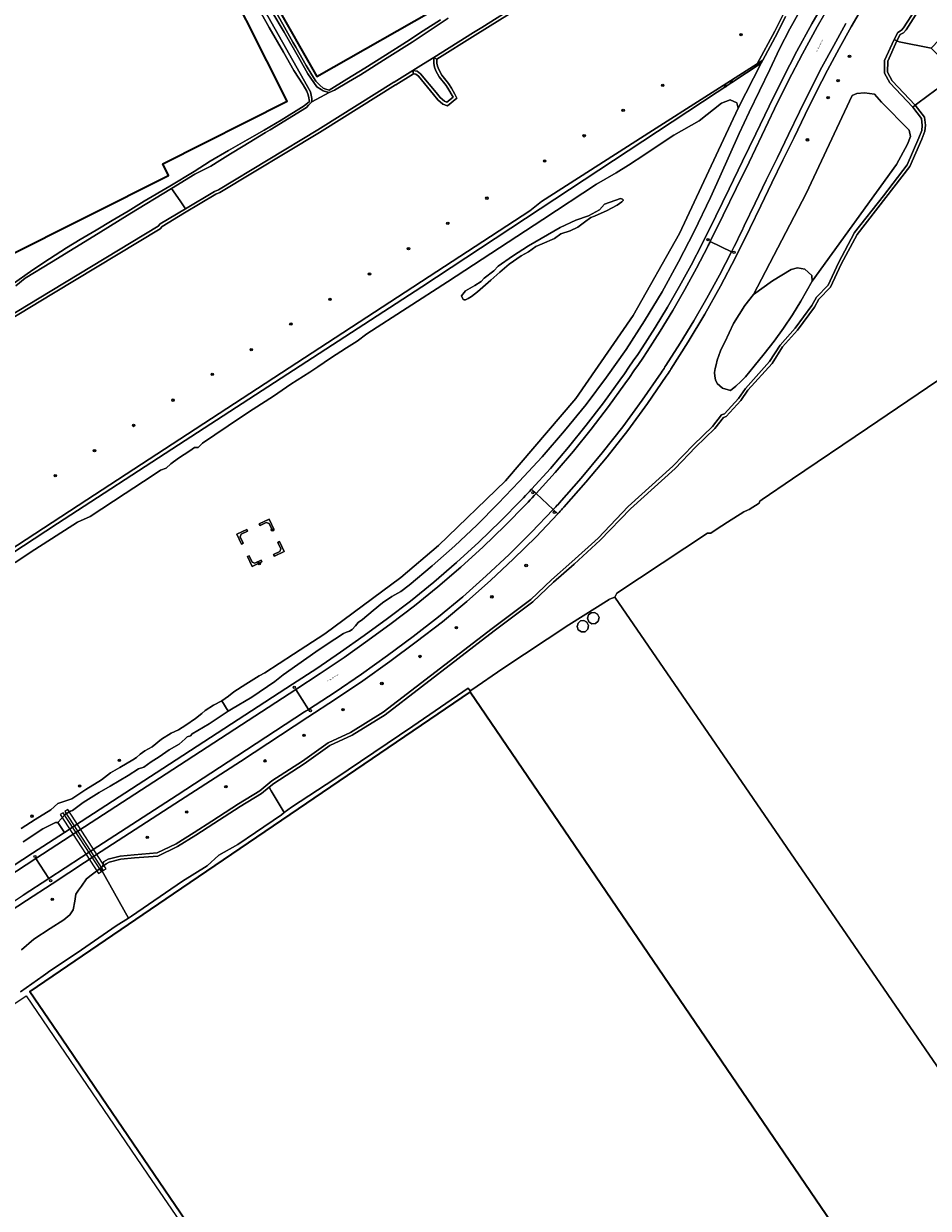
# Model space of a CAD drawing. Header units: metres. Extents: x 73718 to 76933, y 443658 to 446696.
# Tile 101 of 161: x 75706 to 75997, y 444568 to 444949. Entities that reach past the tile are written whole.
import ezdxf
from ezdxf.enums import TextEntityAlignment as Align

# ---------------------------------------------------------------- set-up
doc = ezdxf.new("R2010")
doc.units = ezdxf.units.M
for name, color, linetype, lineweight in [('B-WE-GK-BESCHOEIING-G', 130, 'GK-BESCHOEIING-SO', 18), ('B-WE-GR-BOOM-S', 90, 'Continuous', 25), ('B-WE-GR-GRAS-GV', 60, 'Continuous', 13), ('B-WE-GR-STRUIK-GV', 90, 'Continuous', 13), ('B-WE-IE-MEUBILAIR-S', 7, 'Continuous', 25), ('B-WE-KL-ET_HS_LANDELIJK HOOGSPANNINGSNET-GV', 10, 'Continuous', 18), ('B-WE-KW-KUNSTWERK_DUIKER-GV', 170, 'Continuous', 18), ('B-WE-OG-BEBOUWING-GV', 7, 'Continuous', 35), ('B-WE-OG-BEBOUWING_OPSLAGTANK-GV', 7, 'Continuous', 18), ('B-WE-OG-TERREIN_BEGROEID-GV', 7, 'Continuous', 18), ('B-WE-OG-TERREIN_ERF-GV', 7, 'Continuous', 18), ('B-WE-OG-TERREIN_OEVER-GV', 7, 'Continuous', 18), ('B-WE-OG-TOPOGRAFIE-T18', 10, 'Continuous', 18), ('B-WE-OG-WATER_GREPPEL-GV', 160, 'Continuous', 18), ('B-WE-OG-WATER_SLOOT-GV', 120, 'Continuous', 18), ('B-WE-OG-WEG-GV', 7, 'Continuous', 18), ('B-WE-VH-GESLOTENVERHARDING_ASFALT-GV', 10, 'Continuous', 18), ('B-WE-VH-HALFVERHARDING_GRASBETONSTEEN-GV', 130, 'Continuous', 18)]:
    doc.layers.add(name, color=color, linetype=linetype, lineweight=lineweight)
doc.styles.add('NLCS-ISO', font='NLCS-ISO.ttf')
doc.styles.add('NLCS-ISO-M200-T18', font='NLCS-ISO.ttf', dxfattribs={"height": 0.36})
doc.linetypes.add('GK-BESCHOEIING-SO', pattern='A,18,-3,[1,NLCS.SHX,S=0.6,R=0,X=0,Y=0],-3', length=24)

# ---------------------------------------------------------------- blocks, each defined once
blk = doc.blocks.new('SIE-MEUBILAIR_PAAL_HECTOMETER-SO')
blk.add_circle((0, 0), 1.8)
at = {"style": 'NLCS-ISO'}
blk.add_text('hm', height=1.8, dxfattribs=at).set_placement((0, 0), align=Align.MIDDLE_CENTER)
blk = doc.blocks.new('SGR-BOOM_GBKN-SO')
at = {"linetype": 'ByBlock', "lineweight": 18}
h = blk.add_hatch(color=0, dxfattribs=at)
h.dxf.hatch_style = 1
edge = h.paths.add_edge_path()
edge.add_arc((0, 0), 0.25, 0, 360)
at = {"color": 0, "linetype": 'ByBlock', "lineweight": 18}
for radius in [2, 0.25]:
    blk.add_circle((0, 0), radius, dxfattribs=at)
at = {"color": 0, "linetype": 'ByBlock', "lineweight": 18, "style": 'NLCS-ISO'}
blk.add_attdef('SOORT', (2.5, 0), '', height=1.5, dxfattribs=at)

msp = doc.modelspace()

# ---------------------------------------------------------------- linework, layer by layer
at = {"layer": 'B-WE-GK-BESCHOEIING-G', "flags": 128}
for points in [[(75929.063, 444994.572), (75921.88, 444990.044), (75889.26, 444969.702), (75865.408, 444954.828), (75853.475, 444947.386), (75850.866, 444945.759), (75838.055, 444937.771), (75834.764, 444935.718), (75831.371, 444933.602), (75831.297, 444933.556), (75825.286, 444929.808), (75825.238, 444929.777), (75801.667, 444915.079), (75800.779, 444914.542), (75768.878, 444895.259), (75767.612, 444894.75), (75758.251, 444889.141)], [(75758.251, 444889.141), (75750.157, 444884.291), (75749.466, 444883.525), (75715.366, 444862.913), (75657.551, 444827.951), (75655.531, 444826.732), (75622.161, 444806.568), (75616.579, 444803.195), (75616.481, 444803.136), (75606.563, 444797.143), (75595.975, 444790.745), (75587.412, 444785.57), (75582.331, 444782.5), (75578.86, 444780.379), (75537.307, 444754.991), (75528.383, 444749.538), (75519.853, 444744.326), (75510.055, 444738.34), (75501.4, 444733.052), (75493.932, 444728.489), (75489.017, 444725.475), (75478.919, 444719.282), (75468.253, 444712.74), (75456.62, 444705.605), (75449.874, 444701.468), (75406.028, 444675.149), (75396.519, 444669.441), (75389.803, 444665.41), (75368.094, 444652.379), (75367.857, 444652.238), (75363.274, 444649.512), (75344.984, 444638.632), (75328.231, 444628.666), (75291.614, 444606.885), (75283.498, 444602.087), (75278.922, 444599.382), (75274.772, 444596.929), (75273.089, 444595.934)]]:
    msp.add_lwpolyline(points, dxfattribs=at)
at = {"layer": 'B-WE-GR-GRAS-GV', "flags": 128}
msp.add_lwpolyline([(76000, 444833.98), (75977.4, 444818.721), (75953.352, 444802.453), (75943.58, 444795.774), (75942.842, 444795.191), (75942.577, 444794.578), (75939.376, 444792.577), (75938.913, 444792.288), (75937.639, 444791.756), (75932.401, 444788.482), (75928.753, 444786.102), (75927.076, 444784.963), (75926.026, 444784.985), (75896.828, 444765.693), (75896.193, 444764.37), (76028.448, 444572.035)], dxfattribs=at)
at = {"layer": 'B-WE-GR-STRUIK-GV', "flags": 128}
msp.add_lwpolyline([(75953.273, 444855.122), (75956, 444859.504), (75959.64, 444865.889), (75959.546, 444867.759), (75957.303, 444869.741), (75954.972, 444870.23), (75952.897, 444869.664), (75946.857, 444866.048), (75940.816, 444861.65), (75938.006, 444858.041), (75934.346, 444852.268), (75931.617, 444846.338), (75930.858, 444844.951), (75930.193, 444843.516), (75929.624, 444842.041), (75929.154, 444840.531), (75928.785, 444838.993), (75928.442, 444837.82), (75928.298, 444836.606), (75928.358, 444835.385), (75928.618, 444834.191), (75929.073, 444833.056), (75930.849, 444831.543), (75933.423, 444830.778), (75935.085, 444832.178), (75936.677, 444833.659), (75938.194, 444835.216), (75939.632, 444836.846), (75940.988, 444838.545), (75944.259, 444842.537), (75947.4, 444846.634), (75950.405, 444850.83)], close=True, dxfattribs=at)
at = {"layer": 'B-WE-KL-ET_HS_LANDELIJK HOOGSPANNINGSNET-GV', "flags": 128}
for points in [[(75786.617, 444786.285), (75785.135, 444789.456), (75781.964, 444787.975), (75782.217, 444787.432), (75784.238, 444788.375), (75785.129, 444788.051), (75786.073, 444786.031)], [(75774.777, 444784.62), (75776.267, 444781.453), (75776.81, 444781.708), (75775.86, 444783.726), (75776.182, 444784.614), (75778.202, 444785.557), (75777.948, 444786.101)], [(75786.817, 444777.59), (75789.992, 444779.062), (75788.51, 444782.233), (75787.967, 444781.979), (75788.911, 444779.959), (75788.587, 444779.072), (75786.564, 444778.134)], [(75778.157, 444777.432), (75779.647, 444774.265), (75782.822, 444775.737), (75782.57, 444776.282), (75780.547, 444775.344), (75779.649, 444775.67), (75778.7, 444777.688)]]:
    msp.add_lwpolyline(points, close=True, dxfattribs=at)
at = {"layer": 'B-WE-KW-KUNSTWERK_DUIKER-GV', "flags": 128}
for points in [[(75718.01, 444694.531), (75730.321, 444675.643), (75731.243, 444676.244), (75718.932, 444695.132)], [(75732.756, 444677.154), (75720.455, 444696.166), (75719.531, 444695.568), (75731.832, 444676.556)]]:
    msp.add_lwpolyline(points, close=True, dxfattribs=at)
at = {"layer": 'B-WE-OG-BEBOUWING-GV', "flags": 128}
for points in [[(75709.699, 445128.938), (75693.702, 445119.796), (75761.468, 445000), (75768.748, 444987.251), (75772.826, 444980.108), (75800.473, 444931.688), (75841.92, 444955.168), (75805.316, 445016.992), (75784.891, 445050.224), (75754.254, 445100.448), (75721.491, 445154.241), (75701.686, 445142.959), (75704.678, 445137.724)], [(75876.439, 444484.594), (75939.005, 444527.208), (75974.23, 444551.201), (75849.781, 444733.914), (75849.708, 444734.022), (75789.119, 444692.754), (75754.315, 444669.049), (75708.28, 444637.689), (75720.213, 444620.133), (75731.306, 444603.847), (75832.773, 444454.856)]]:
    msp.add_lwpolyline(points, close=True, dxfattribs=at)
msp.add_lwpolyline([(75654.846, 444965.888), (75672.298, 444930.906), (75671.486, 444930.499), (75700.138, 444873.376), (75752.843, 444899.811), (75750.933, 444903.618), (75790.926, 444923.677), (75764.732, 444975.901)], dxfattribs=at)
at = {"layer": 'B-WE-OG-BEBOUWING_OPSLAGTANK-GV', "flags": 128}
for points in [[(75890.032, 444755.935), (75890.923, 444756.717), (75891.155, 444757.88), (75890.63, 444758.944), (75889.686, 444759.448), (75888.62, 444759.343), (75887.793, 444758.664), (75887.482, 444757.64), (75887.863, 444756.517), (75888.848, 444755.858)], [(75887.801, 444755.256), (75887.27, 444756.332), (75886.315, 444756.843), (75885.236, 444756.737), (75884.398, 444756.049), (75884.084, 444755.012), (75884.469, 444753.876), (75885.467, 444753.209), (75886.665, 444753.288), (75887.567, 444754.079)]]:
    msp.add_lwpolyline(points, close=True, dxfattribs=at)
at = {"layer": 'B-WE-OG-TERREIN_BEGROEID-GV', "flags": 128}
for points in [[(75922.344, 444989.155), (75851.395, 444944.91), (75839.056, 444937.217), (75839.058, 444935.895), (75839.276, 444934.948), (75839.66, 444933.911), (75840.661, 444932.069), (75842.81, 444929.361), (75843.711, 444927.872), (75844.842, 444926.001), (75845.478, 444924.661), (75842.448, 444922.268), (75840.994, 444922.795), (75839.358, 444924.184), (75838.007, 444925.91), (75833.137, 444931.74), (75832.264, 444932.383), (75831.555, 444932.538), (75825.822, 444928.964), (75825.774, 444928.933), (75802.19, 444914.227), (75801.296, 444913.686), (75769.326, 444894.361), (75768.058, 444893.852), (75757.95, 444887.795), (75750.799, 444883.51), (75750.11, 444882.746), (75715.883, 444862.057), (75658.068, 444827.095)], [(75679.16, 444764.682), (75726.598, 444795.64), (75774.035, 444826.59), (75821.472, 444857.54), (75868.91, 444888.49), (75872.691, 444891.474), (75908.375, 444914.27), (75942.004, 444935.753), (75947.623, 444946.164), (75950.252, 444951.389)], [(75705.456, 444690.059), (75709.914, 444693.021), (75714.962, 444696.128), (75717.197, 444698.113), (75721.759, 444699.579), (75726.262, 444702.613), (75731.234, 444705.766), (75734.146, 444707.949), (75737.166, 444709.725), (75741.308, 444712.162), (75742.567, 444712.891), (75743.709, 444714.006), (75745.228, 444715.04), (75747.534, 444716.369), (75750.606, 444718.78), (75753.658, 444720.72), (75756.049, 444721.828), (75758.342, 444723.264), (75761.475, 444725.435), (75763.561, 444727.016), (75764.569, 444727.974), (75767.267, 444729.657), (75769.943, 444731.082), (75772.056, 444732.642), (75773.852, 444733.946), (75777.693, 444736.428), (75781.918, 444739.114), (75783.755, 444740.073), (75792.919, 444746.114), (75803.006, 444752.667), (75827.417, 444770.729), (75839.555, 444781.027), (75861.098, 444801.732), (75883.681, 444828.204), (75902.078, 444854.835), (75916.976, 444881.249), (75935.841, 444921.495), (75935.454, 444923.185), (75933.308, 444924.092), (75930.56, 444923.021), (75923.28, 444917.399), (75915.184, 444912.788), (75910.799, 444909.882), (75905.889, 444906.63), (75900.598, 444903.126), (75896.69, 444900.749), (75890.37, 444897.101), (75873.115, 444885.732), (75842.49, 444865.7), (75816.531, 444848.948), (75813.459, 444846.614), (75809.978, 444844.47), (75804.912, 444841.136), (75800.76, 444838.419), (75798.239, 444836.665), (75792.122, 444832.811), (75786.515, 444828.918), (75780.064, 444824.813), (75775.984, 444822.059), (75763.77, 444813.823), (75762.345, 444812.499), (75761.196, 444812.499), (75759.621, 444811.425), (75755.972, 444809.027), (75753.567, 444807.222), (75752.078, 444805.852), (75750.194, 444805.174), (75747.507, 444803.317), (75738.932, 444797.657), (75727.642, 444790.323), (75723.515, 444788.459), (75709.878, 444779.663), (75703.516, 444775.536)]]:
    msp.add_lwpolyline(points, dxfattribs=at)
for points in [[(75847.434, 444860.191), (75846.953, 444861.205), (75848.289, 444862.754), (75851.201, 444864.543), (75853.25, 444865.802), (75854.192, 444866.865), (75857.318, 444869.215), (75858.787, 444870.736), (75863.355, 444873.913), (75868.437, 444877.227), (75878.647, 444883.141), (75883.671, 444885.479), (75887.772, 444886.857), (75891.352, 444888.822), (75892.932, 444890.603), (75898.033, 444892.464), (75898.689, 444892.279), (75898.891, 444891.993), (75898.891, 444891.774), (75898.487, 444891.337), (75897.006, 444890.277), (75893.539, 444888.461), (75890.847, 444887.317), (75889.698, 444886.829), (75888.529, 444886.333), (75886.471, 444884.811), (75884.355, 444883.214), (75881.909, 444882.102), (75878.922, 444881.056), (75876.864, 444879.64), (75872.85, 444877.907), (75870.891, 444877.062), (75868.441, 444875.285), (75866.157, 444874.024), (75862.266, 444871.307), (75859.257, 444868.759), (75856.339, 444866.183), (75854.683, 444864.722), (75852.143, 444862.479), (75850.21, 444860.952), (75849.134, 444860.337), (75848.193, 444859.909), (75847.866, 444859.909), (75847.501, 444860.056)], [(75786.617, 444786.285), (75786.073, 444786.031), (75785.129, 444788.051), (75784.238, 444788.375), (75782.217, 444787.432), (75781.964, 444787.975), (75785.135, 444789.456)], [(75774.777, 444784.62), (75777.948, 444786.101), (75778.202, 444785.557), (75776.182, 444784.614), (75775.86, 444783.726), (75776.81, 444781.708), (75776.267, 444781.453)], [(75786.817, 444777.59), (75786.564, 444778.134), (75788.587, 444779.072), (75788.911, 444779.959), (75787.967, 444781.979), (75788.51, 444782.233), (75789.992, 444779.062)], [(75778.157, 444777.432), (75778.7, 444777.688), (75779.649, 444775.67), (75780.547, 444775.344), (75782.57, 444776.282), (75782.822, 444775.737), (75779.647, 444774.265)]]:
    msp.add_lwpolyline(points, close=True, dxfattribs=at)
at = {"layer": 'B-WE-OG-TERREIN_ERF-GV', "flags": 128}
for points in [[(75841.92, 444955.168), (75800.473, 444931.688), (75772.826, 444980.108)], [(75764.732, 444975.901), (75790.926, 444923.677), (75750.933, 444903.618), (75752.843, 444899.811), (75700.138, 444873.376), (75671.486, 444930.499), (75672.298, 444930.906), (75654.846, 444965.888)], [(75702.271, 444864.649), (75709.198, 444869.502), (75714.57, 444873.048), (75719.997, 444876.629), (75724.451, 444879.23), (75729.573, 444882.274), (75734.746, 444885.349), (75739.836, 444888.435), (75744.978, 444891.553), (75753.248, 444896.43), (75761.036, 444901.115), (75766.206, 444904.411), (75772.106, 444907.852), (75778.065, 444911.327), (75783.499, 444914.429), (75788.987, 444917.563), (75796.452, 444922.216), (75798.145, 444923.653), (75798.043, 444924.122), (75797.952, 444924.759), (75797.648, 444925.731), (75797.223, 444926.916), (75796.099, 444929.011), (75793.068, 444933.531), (75789.747, 444939.484), (75785.13, 444947.421), (75782.571, 444952.014)], [(75786.286, 444954.166), (75789.51, 444948.444), (75792.766, 444942.665), (75793.693, 444941.049), (75793.701, 444941.034), (75797.077, 444935.183), (75798.838, 444932.126), (75800.163, 444930.139), (75801.405, 444928.843), (75802.539, 444927.925), (75803.375, 444927.538), (75804.455, 444927.294), (75810.151, 444930.764), (75815.905, 444934.269), (75822.544, 444938.513), (75829.25, 444942.8), (75834.684, 444946.305), (75840.172, 444949.845)], [(76028.448, 444572.035), (75896.193, 444764.37), (75894.557, 444763.711), (75894.397, 444763.647), (75881.432, 444755.509), (75860.191, 444741.463), (75850.266, 444734.646), (75849.767, 444734.26), (75849.082, 444735.145), (75831.284, 444722.946), (75806.232, 444706.072), (75792.371, 444696.941), (75790.025, 444695.176), (75789.15, 444694.518), (75780.739, 444688.847), (75775.065, 444684.915), (75768.946, 444681.49), (75765.277, 444678.113), (75757.272, 444673.157), (75740.871, 444661.931), (75739.907, 444661.323), (75735.956, 444658.831), (75724.802, 444651.112), (75714.133, 444643.919), (75714.054, 444643.861), (75712.495, 444642.712), (75705.241, 444637.657)], [(75832.773, 444454.856), (75731.306, 444603.847), (75720.213, 444620.133), (75708.28, 444637.689), (75754.315, 444669.049), (75789.119, 444692.754), (75849.708, 444734.022), (75849.781, 444733.914), (75974.23, 444551.201)]]:
    msp.add_lwpolyline(points, dxfattribs=at)
for points in [[(75890.032, 444755.935), (75888.848, 444755.858), (75887.863, 444756.517), (75887.482, 444757.64), (75887.793, 444758.664), (75888.62, 444759.343), (75889.686, 444759.448), (75890.63, 444758.944), (75891.155, 444757.88), (75890.923, 444756.717)], [(75887.567, 444754.079), (75886.665, 444753.288), (75885.467, 444753.209), (75884.469, 444753.876), (75884.084, 444755.012), (75884.398, 444756.049), (75885.236, 444756.737), (75886.315, 444756.843), (75887.27, 444756.332), (75887.801, 444755.256)], [(75774.783, 444415.634), (75784.524, 444401.597), (75777.517, 444396.735), (75773.286, 444393.802), (75776.454, 444389.232), (75762.641, 444379.657), (75759.02, 444384.881), (75747.015, 444376.559), (75737.395, 444390.437), (75735.381, 444389.041), (75696.434, 444362.043), (75602.485, 444500), (75571.757, 444545.122), (75707.047, 444636.361), (75746.039, 444579.098), (75800.228, 444500), (75815.368, 444477.537), (75831.877, 444453.362), (75781.684, 444420.423)]]:
    msp.add_lwpolyline(points, close=True, dxfattribs=at)
at = {"layer": 'B-WE-OG-TERREIN_OEVER-GV', "flags": 128}
for points in [[(75838.055, 444937.771), (75839.056, 444937.217), (75851.395, 444944.91), (75922.344, 444989.155), (75928.009, 444992.56), (75929.063, 444994.572), (75921.88, 444990.044), (75889.26, 444969.702), (75865.408, 444954.828), (75853.475, 444947.386), (75850.866, 444945.759)], [(75991.952, 444921.809), (75992.715, 444922.458), (75985.386, 444930.232), (75983.849, 444933.009), (75983.921, 444936.525), (75986.881, 444943.108), (75985.969, 444943.518), (75982.925, 444936.749), (75982.844, 444932.76), (75984.572, 444929.638)], [(75831.371, 444933.602), (75831.555, 444932.538), (75832.264, 444932.383), (75833.137, 444931.74), (75838.007, 444925.91), (75839.358, 444924.184), (75840.994, 444922.795), (75842.448, 444922.268), (75845.478, 444924.661), (75844.842, 444926.001), (75843.711, 444927.872), (75842.81, 444929.361), (75840.661, 444932.069), (75839.66, 444933.911), (75839.276, 444934.948), (75839.058, 444935.895), (75839.056, 444937.217), (75838.055, 444937.771), (75838.058, 444935.781), (75838.316, 444934.661), (75838.747, 444933.497), (75839.824, 444931.515), (75841.987, 444928.789), (75842.855, 444927.354), (75843.96, 444925.527), (75844.233, 444924.952), (75842.265, 444923.398), (75841.504, 444923.674), (75840.083, 444924.88), (75838.785, 444926.539), (75833.827, 444932.474), (75832.686, 444933.315)], [(75731.705, 444677.936), (75732.821, 444678.786), (75733.736, 444679.289), (75737.44, 444680.249), (75741.879, 444680.634), (75749.4, 444681.249), (75755.72, 444684.264), (75761.615, 444687.979), (75767.32, 444691.639), (75775.82, 444697.124), (75782.739, 444701.372), (75785.154, 444703.377), (75786.606, 444704.581), (75796.432, 444710.833), (75804.655, 444716.709), (75811.796, 444720.086), (75822.404, 444726.641), (75857.407, 444753.571), (75869.928, 444762.903), (75876.566, 444769.183), (75883.116, 444774.96), (75891.548, 444782.67), (75901.255, 444792.762), (75915.597, 444805.733), (75922.204, 444812.601), (75928.356, 444818.573), (75931.119, 444822.094), (75932.035, 444822.399), (75936.724, 444827.543), (75938.989, 444830.838), (75946.764, 444839.461), (75950.121, 444844.763), (75954.938, 444850.207), (75960.414, 444857.538), (75961.828, 444860.157), (75965.588, 444864.018), (75968.975, 444871.306), (75974.102, 444880.938), (75983.334, 444892.736), (75991.046, 444902.766), (75994.887, 444911.511), (75995.879, 444914.114), (75996.048, 444915.969), (75995.703, 444918.558), (75992.715, 444922.458), (75991.952, 444921.809), (75994.747, 444918.162), (75995.042, 444915.948), (75994.896, 444914.342), (75993.961, 444911.89), (75990.179, 444903.28), (75982.543, 444893.348), (75973.261, 444881.485), (75968.08, 444871.752), (75964.753, 444864.593), (75961.015, 444860.755), (75959.569, 444858.077), (75954.162, 444850.839), (75949.319, 444845.366), (75945.965, 444840.067), (75938.203, 444831.458), (75935.939, 444828.166), (75931.472, 444823.265), (75930.518, 444822.948), (75927.611, 444819.244), (75921.496, 444813.306), (75914.901, 444806.451), (75900.559, 444793.48), (75890.85, 444783.386), (75882.448, 444775.704), (75875.891, 444769.921), (75869.283, 444763.67), (75856.803, 444754.368), (75821.835, 444727.465), (75811.318, 444720.966), (75804.146, 444717.575), (75795.873, 444711.662), (75786.016, 444705.391), (75782.155, 444702.187), (75775.287, 444697.97), (75766.779, 444692.48), (75761.078, 444688.823), (75755.236, 444685.141), (75749.136, 444682.23), (75741.796, 444681.631), (75737.27, 444681.238), (75733.364, 444680.226), (75731.894, 444679.417)]]:
    msp.add_lwpolyline(points, close=True, dxfattribs=at)
for points in [[(75783.085, 444957.563), (75788.72, 444947.98), (75789.984, 444945.829), (75794.963, 444937.142), (75797.625, 444932.498), (75800.512, 444928.334), (75801.882, 444927.411), (75802.501, 444926.994), (75803.554, 444926.746), (75804.472, 444926.53), (75806.161, 444927.276), (75810.652, 444929.91), (75814.51, 444932.172), (75823.117, 444937.605), (75831.12, 444942.656), (75835.268, 444945.432), (75842.683, 444950.395)], [(75782.571, 444952.014), (75785.13, 444947.421), (75789.747, 444939.484), (75793.068, 444933.531), (75796.099, 444929.011), (75797.223, 444926.916), (75797.648, 444925.731), (75797.952, 444924.759), (75798.043, 444924.122), (75798.145, 444923.653), (75796.452, 444922.216), (75788.987, 444917.563), (75783.499, 444914.429), (75778.065, 444911.327), (75772.106, 444907.852), (75766.206, 444904.411), (75761.036, 444901.115), (75753.248, 444896.43), (75744.978, 444891.553), (75739.836, 444888.435), (75734.746, 444885.349), (75729.573, 444882.274), (75724.451, 444879.23), (75719.997, 444876.629), (75714.57, 444873.048), (75709.198, 444869.502), (75702.271, 444864.649)], [(75703.742, 444864.39), (75706.787, 444866.819), (75715.216, 444871.996), (75730.224, 444881.213), (75740.425, 444887.477), (75753.774, 444895.676), (75761.276, 444900.283), (75766.39, 444902.837), (75769.276, 444904.61), (75772.776, 444906.76), (75776.8, 444909.231), (75783.982, 444913.642), (75785.458, 444914.548), (75797.118, 444921.71), (75797.762, 444922.406), (75798.866, 444923.506), (75798.886, 444924.282), (75798.894, 444924.614), (75798.42, 444926.686), (75783.769, 444952.689)], [(75840.172, 444949.845), (75834.684, 444946.305), (75829.25, 444942.8), (75822.544, 444938.513), (75815.905, 444934.269), (75810.151, 444930.764), (75804.455, 444927.294), (75803.375, 444927.538), (75802.539, 444927.925), (75801.405, 444928.843), (75800.163, 444930.139), (75798.838, 444932.126), (75797.077, 444935.183), (75793.701, 444941.034), (75793.693, 444941.049), (75792.766, 444942.665), (75789.51, 444948.444), (75786.286, 444954.166)], [(75992.695, 444953.052), (75989.044, 444947.221), (75988.329, 444946.486), (75987.223, 444945.82), (75985.969, 444943.518), (75986.881, 444943.108), (75987.971, 444945.103), (75988.955, 444945.696), (75989.835, 444946.6), (75993.558, 444952.546)], [(75950.252, 444951.389), (75947.623, 444946.164), (75942.004, 444935.753), (75943.738, 444936.861), (75948.51, 444945.702), (75951.126, 444950.902)], [(75683.884, 444766.32), (75717.156, 444788.039), (75756.068, 444813.322), (75834.172, 444864.066), (75943.21, 444935.883), (75943.738, 444936.861), (75942.004, 444935.753), (75908.375, 444914.27), (75872.691, 444891.474), (75868.91, 444888.49), (75821.472, 444857.54), (75774.035, 444826.59), (75726.598, 444795.64), (75679.16, 444764.682)], [(75658.068, 444827.095), (75715.883, 444862.057), (75750.11, 444882.746), (75750.799, 444883.51), (75757.95, 444887.795), (75768.058, 444893.852), (75769.326, 444894.361), (75801.296, 444913.686), (75802.19, 444914.227), (75825.774, 444928.933), (75825.822, 444928.964), (75831.555, 444932.538), (75831.371, 444933.602), (75831.297, 444933.556), (75825.286, 444929.808), (75825.238, 444929.777), (75801.667, 444915.079), (75800.779, 444914.542), (75768.878, 444895.259), (75767.612, 444894.75), (75758.251, 444889.141), (75750.157, 444884.291), (75749.466, 444883.525), (75715.366, 444862.913), (75657.551, 444827.951)]]:
    msp.add_lwpolyline(points, dxfattribs=at)
at = {"layer": 'B-WE-OG-WATER_GREPPEL-GV', "flags": 128}
msp.add_lwpolyline([(75847.434, 444860.191), (75847.501, 444860.056), (75847.866, 444859.909), (75848.193, 444859.909), (75849.134, 444860.337), (75850.21, 444860.952), (75852.143, 444862.479), (75854.683, 444864.722), (75856.339, 444866.183), (75859.257, 444868.759), (75862.266, 444871.307), (75866.157, 444874.024), (75868.441, 444875.285), (75870.891, 444877.062), (75872.85, 444877.907), (75876.864, 444879.64), (75878.922, 444881.056), (75881.909, 444882.102), (75884.355, 444883.214), (75886.471, 444884.811), (75888.529, 444886.333), (75889.698, 444886.829), (75890.847, 444887.317), (75893.539, 444888.461), (75897.006, 444890.277), (75898.487, 444891.337), (75898.891, 444891.774), (75898.891, 444891.993), (75898.689, 444892.279), (75898.033, 444892.464), (75892.932, 444890.603), (75891.352, 444888.822), (75887.772, 444886.857), (75883.671, 444885.479), (75878.647, 444883.141), (75868.437, 444877.227), (75863.355, 444873.913), (75858.787, 444870.736), (75857.318, 444869.215), (75854.192, 444866.865), (75853.25, 444865.802), (75851.201, 444864.543), (75848.289, 444862.754), (75846.953, 444861.205)], close=True, dxfattribs=at)
at = {"layer": 'B-WE-OG-WATER_SLOOT-GV', "flags": 128}
for points in [[(75993.558, 444952.546), (75989.835, 444946.6), (75988.955, 444945.696), (75987.971, 444945.103), (75986.881, 444943.108), (75987.632, 444942.744), (75997.888, 444940.729), (76040.092, 444984.86)], [(75842.683, 444950.395), (75835.268, 444945.432), (75831.12, 444942.656), (75823.117, 444937.605), (75814.51, 444932.172), (75810.652, 444929.91), (75806.161, 444927.276), (75804.472, 444926.53), (75798.866, 444923.506), (75797.762, 444922.406), (75797.118, 444921.71), (75785.458, 444914.548), (75783.982, 444913.642), (75776.8, 444909.231), (75772.776, 444906.76), (75769.276, 444904.61), (75766.39, 444902.837), (75761.276, 444900.283), (75753.774, 444895.676), (75756.514, 444891.728), (75758.251, 444889.141), (75767.612, 444894.75), (75768.878, 444895.259), (75800.779, 444914.542), (75801.667, 444915.079), (75825.238, 444929.777), (75825.286, 444929.808), (75831.297, 444933.556), (75831.371, 444933.602), (75834.764, 444935.718), (75838.055, 444937.771), (75850.866, 444945.759), (75853.475, 444947.386), (75865.408, 444954.828)], [(75951.126, 444950.902), (75948.51, 444945.702), (75943.738, 444936.861), (75943.21, 444935.883), (75935.841, 444921.495), (75916.976, 444881.249), (75902.078, 444854.835), (75883.681, 444828.204), (75861.098, 444801.732), (75839.555, 444781.027), (75827.417, 444770.729), (75803.006, 444752.667), (75792.919, 444746.114), (75783.755, 444740.073), (75781.918, 444739.114), (75777.693, 444736.428), (75773.852, 444733.946), (75772.056, 444732.642), (75769.943, 444731.082), (75771.938, 444727.731), (75773.048, 444728.449), (75779.532, 444732.323), (75787.003, 444737.278), (75789.641, 444739.411), (75794.354, 444742.722), (75800.164, 444746.795), (75803.455, 444749.102), (75808.992, 444752.719), (75810.033, 444753.177), (75810.995, 444753.493), (75811.817, 444753.992), (75812.859, 444755.217), (75813.744, 444756.258), (75815.136, 444757.176), (75818.612, 444760.116), (75821.524, 444762.624), (75824.549, 444764.659), (75827.421, 444766.172), (75830.093, 444768.229), (75837.558, 444774.457), (75844.834, 444780.905), (75851.915, 444787.566), (75858.794, 444794.436), (75865.466, 444801.507), (75872.92, 444809.512), (75880.092, 444817.771), (75886.972, 444826.274), (75893.553, 444835.011), (75899.827, 444843.971), (75905.786, 444853.143), (75911.424, 444862.517), (75916.732, 444872.081), (75921.705, 444881.823), (75926.962, 444892.782), (75929.932, 444899.413), (75933.036, 444906.366), (75936.194, 444913.294), (75939.406, 444920.198), (75942.671, 444927.076), (75945.989, 444933.929), (75949.098, 444940.489), (75952.442, 444946.931), (75956.019, 444953.248)], [(75703.516, 444775.536), (75709.878, 444779.663), (75723.515, 444788.459), (75727.642, 444790.323), (75738.932, 444797.657), (75747.507, 444803.317), (75750.194, 444805.174), (75752.078, 444805.852), (75753.567, 444807.222), (75755.972, 444809.027), (75759.621, 444811.425), (75761.196, 444812.499), (75762.345, 444812.499), (75763.77, 444813.823), (75775.984, 444822.059), (75780.064, 444824.813), (75786.515, 444828.918), (75792.122, 444832.811), (75798.239, 444836.665), (75800.76, 444838.419), (75804.912, 444841.136), (75809.978, 444844.47), (75813.459, 444846.614), (75816.531, 444848.948), (75842.49, 444865.7), (75873.115, 444885.732), (75890.37, 444897.101), (75896.69, 444900.749), (75900.598, 444903.126), (75905.889, 444906.63), (75910.799, 444909.882), (75915.184, 444912.788), (75923.28, 444917.399), (75930.56, 444923.021), (75933.308, 444924.092), (75935.454, 444923.185), (75935.841, 444921.495), (75943.21, 444935.883), (75834.172, 444864.066), (75756.068, 444813.322), (75717.156, 444788.039), (75683.884, 444766.32)], [(75999.33, 444927.305), (75993.645, 444923.124), (75992.715, 444922.458), (75995.703, 444918.558), (75996.048, 444915.969), (75995.879, 444914.114), (75994.887, 444911.511), (75991.046, 444902.766), (75983.334, 444892.736), (75974.102, 444880.938), (75968.975, 444871.306), (75965.588, 444864.018), (75961.828, 444860.157), (75960.414, 444857.538), (75954.938, 444850.207), (75950.121, 444844.763), (75946.764, 444839.461), (75938.989, 444830.838), (75936.724, 444827.543), (75932.035, 444822.399), (75931.119, 444822.094), (75928.356, 444818.573), (75922.204, 444812.601), (75915.597, 444805.733), (75901.255, 444792.762), (75891.548, 444782.67), (75883.116, 444774.96), (75876.566, 444769.183), (75869.928, 444762.903), (75857.407, 444753.571), (75822.404, 444726.641), (75811.796, 444720.086), (75804.655, 444716.709), (75796.432, 444710.833), (75786.606, 444704.581), (75785.154, 444703.377), (75785.834, 444702.232), (75790.025, 444695.176), (75792.371, 444696.941), (75806.232, 444706.072), (75831.284, 444722.946), (75849.082, 444735.145), (75849.767, 444734.26), (75850.266, 444734.646), (75860.191, 444741.463), (75881.432, 444755.509), (75894.397, 444763.647), (75894.557, 444763.711), (75896.193, 444764.37), (75896.828, 444765.693), (75926.026, 444784.985), (75927.076, 444784.963), (75928.753, 444786.102), (75932.401, 444788.482), (75937.639, 444791.756), (75938.913, 444792.288), (75939.376, 444792.577), (75942.577, 444794.578), (75942.842, 444795.191), (75943.58, 444795.774), (75953.352, 444802.453), (75977.4, 444818.721), (76000, 444833.98)], [(75657.551, 444827.951), (75715.366, 444862.913), (75749.466, 444883.525), (75750.157, 444884.291), (75758.251, 444889.141), (75756.514, 444891.728), (75753.774, 444895.676), (75740.425, 444887.477), (75730.224, 444881.213), (75715.216, 444871.996), (75706.787, 444866.819), (75703.742, 444864.39)], [(75706.1, 444685.817), (75712.38, 444690.017), (75716.486, 444692.025), (75717.224, 444692.025), (75718.453, 444693.262), (75719.653, 444694.73), (75721.297, 444695.627), (75722.008, 444695.877), (75725.425, 444698.427), (75730.564, 444701.68), (75734.012, 444703.691), (75739.864, 444707.104), (75743.128, 444709.221), (75744.922, 444709.787), (75747.26, 444711.475), (75749.767, 444713.111), (75753.038, 444715.397), (75756.218, 444717.194), (75758.142, 444718.892), (75758.826, 444719.496), (75759.853, 444719.854), (75760.458, 444720.471), (75765.883, 444723.718), (75771.938, 444727.731), (75769.943, 444731.082), (75767.267, 444729.657), (75764.569, 444727.974), (75763.561, 444727.016), (75761.475, 444725.435), (75758.342, 444723.264), (75756.049, 444721.828), (75753.658, 444720.72), (75750.606, 444718.78), (75747.534, 444716.369), (75745.228, 444715.04), (75743.709, 444714.006), (75742.567, 444712.891), (75741.308, 444712.162), (75737.166, 444709.725), (75734.146, 444707.949), (75731.234, 444705.766), (75726.262, 444702.613), (75721.759, 444699.579), (75717.197, 444698.113), (75714.962, 444696.128), (75709.914, 444693.021), (75705.456, 444690.059)], [(75705.241, 444637.657), (75712.495, 444642.712), (75714.054, 444643.861), (75714.133, 444643.919), (75724.802, 444651.112), (75735.956, 444658.831), (75739.907, 444661.323), (75730.945, 444677.358), (75727.902, 444675.041), (75726.506, 444673.897), (75724.855, 444671.512), (75723.864, 444670.317), (75723.078, 444668.95), (75722.651, 444666.713), (75722.131, 444663.988), (75721.092, 444662.377), (75719.151, 444660.71), (75714.799, 444657.94), (75709.507, 444654.502), (75705.605, 444651.063)]]:
    msp.add_lwpolyline(points, dxfattribs=at)
for points in [[(75770.878, 444979.096), (75769.267, 444978.258), (75773.107, 444971.368), (75782.073, 444955.698), (75783.769, 444952.689), (75798.42, 444926.686), (75798.894, 444924.614), (75798.886, 444924.282), (75798.866, 444923.506), (75804.472, 444926.53), (75803.554, 444926.746), (75802.501, 444926.994), (75801.882, 444927.411), (75800.512, 444928.334), (75797.625, 444932.498), (75794.963, 444937.142), (75789.984, 444945.829), (75788.72, 444947.98), (75783.085, 444957.563), (75781.317, 444960.624), (75778.29, 444965.866), (75774.334, 444972.951), (75772.871, 444975.572)], [(75992.715, 444922.458), (75993.645, 444923.124), (75999.33, 444927.305), (76005.722, 444932.939), (75997.888, 444940.729), (75987.632, 444942.744), (75986.881, 444943.108), (75983.921, 444936.525), (75983.849, 444933.009), (75985.386, 444930.232)], [(75831.371, 444933.602), (75832.686, 444933.315), (75833.827, 444932.474), (75838.785, 444926.539), (75840.083, 444924.88), (75841.504, 444923.674), (75842.265, 444923.398), (75844.233, 444924.952), (75843.96, 444925.527), (75842.855, 444927.354), (75841.987, 444928.789), (75839.824, 444931.515), (75838.747, 444933.497), (75838.316, 444934.661), (75838.058, 444935.781), (75838.055, 444937.771), (75834.764, 444935.718)], [(75739.907, 444661.323), (75740.871, 444661.931), (75757.272, 444673.157), (75765.277, 444678.113), (75768.946, 444681.49), (75775.065, 444684.915), (75780.739, 444688.847), (75789.15, 444694.518), (75790.025, 444695.176), (75785.834, 444702.232), (75785.154, 444703.377), (75782.739, 444701.372), (75775.82, 444697.124), (75767.32, 444691.639), (75761.615, 444687.979), (75755.72, 444684.264), (75749.4, 444681.249), (75741.879, 444680.634), (75737.44, 444680.249), (75733.736, 444679.289), (75732.821, 444678.786), (75731.705, 444677.936), (75730.945, 444677.358)]]:
    msp.add_lwpolyline(points, close=True, dxfattribs=at)
at = {"layer": 'B-WE-OG-WEG-GV', "flags": 128}
for points in [[(75956.019, 444953.248), (75952.442, 444946.931), (75949.098, 444940.489), (75945.989, 444933.929), (75942.671, 444927.076), (75939.406, 444920.198), (75936.194, 444913.294), (75933.036, 444906.366), (75929.932, 444899.413), (75926.962, 444892.782), (75921.705, 444881.823), (75916.732, 444872.081), (75911.424, 444862.517), (75905.786, 444853.143), (75899.827, 444843.971), (75893.553, 444835.011), (75886.972, 444826.274), (75880.092, 444817.771), (75872.92, 444809.512), (75865.466, 444801.507), (75858.794, 444794.436), (75851.915, 444787.566), (75844.834, 444780.905), (75837.558, 444774.457), (75830.093, 444768.229), (75827.421, 444766.172), (75824.549, 444764.659), (75821.524, 444762.624), (75818.612, 444760.116), (75815.136, 444757.176), (75813.744, 444756.258), (75812.859, 444755.217), (75811.817, 444753.992), (75810.995, 444753.493), (75810.033, 444753.177), (75808.992, 444752.719), (75803.455, 444749.102), (75800.164, 444746.795), (75794.354, 444742.722), (75789.641, 444739.411), (75787.003, 444737.278), (75779.532, 444732.323), (75773.048, 444728.449), (75771.938, 444727.731), (75765.883, 444723.718), (75760.458, 444720.471), (75759.853, 444719.854), (75758.826, 444719.496), (75758.142, 444718.892), (75756.218, 444717.194), (75753.038, 444715.397), (75749.767, 444713.111), (75747.26, 444711.475), (75744.922, 444709.787), (75743.128, 444709.221), (75739.864, 444707.104), (75734.012, 444703.691), (75730.564, 444701.68), (75725.425, 444698.427), (75722.008, 444695.877), (75721.297, 444695.627), (75719.653, 444694.73), (75718.453, 444693.262), (75717.224, 444692.025), (75719.344, 444688.796), (75724.722, 444692.295), (75751.017, 444709.326), (75792.657, 444736.422), (75800.436, 444741.487), (75808.12, 444746.695), (75815.708, 444752.043), (75823.196, 444757.529), (75830.582, 444763.152), (75838.066, 444769.256), (75845.38, 444775.564), (75852.518, 444782.07), (75859.474, 444788.77), (75866.244, 444795.659), (75866.89, 444796.335), (75867.534, 444797.013), (75868.175, 444797.693), (75868.815, 444798.374), (75869.453, 444799.058), (75875.51, 444805.749), (75881.381, 444812.605), (75887.06, 444819.619), (75892.545, 444826.786), (75897.831, 444834.102), (75899.291, 444836.157), (75900.736, 444838.223), (75902.164, 444840.3), (75903.577, 444842.388), (75904.973, 444844.487), (75909.154, 444850.989), (75913.181, 444857.587), (75917.053, 444864.278), (75920.765, 444871.058), (75924.318, 444877.923), (75928.671, 444886.733), (75932.995, 444895.557), (75937.287, 444904.397), (75941.549, 444913.251), (75945.781, 444922.12), (75950.183, 444931.015), (75954.76, 444939.82), (75959.512, 444948.533), (75964.436, 444957.15)], [(75976.263, 444954.509), (75972.227, 444947.634), (75968.322, 444940.683), (75964.551, 444933.66), (75960.913, 444926.565), (75957.412, 444919.403), (75953.825, 444912.09), (75950.253, 444904.771), (75946.695, 444897.444), (75943.15, 444890.111), (75939.62, 444882.771), (75935.054, 444873.469), (75930.232, 444864.297), (75925.157, 444855.263), (75919.833, 444846.373), (75914.265, 444837.634), (75913.966, 444837.179), (75913.665, 444836.724), (75913.365, 444836.27), (75913.064, 444835.816), (75912.762, 444835.363), (75906.693, 444826.557), (75900.361, 444817.938), (75893.771, 444809.514), (75886.931, 444801.293), (75879.845, 444793.282), (75879.462, 444792.861), (75879.077, 444792.44), (75878.692, 444792.02), (75878.307, 444791.601), (75877.92, 444791.182), (75870.91, 444783.818), (75863.688, 444776.663), (75856.258, 444769.722), (75848.629, 444763.003), (75840.805, 444756.51), (75832.431, 444750.009), (75823.92, 444743.689), (75815.275, 444737.553), (75806.502, 444731.602), (75797.603, 444725.84), (75775.906, 444711.609), (75756.629, 444699.156), (75731.205, 444682.665), (75715.457, 444672.362), (75707.166, 444666.944), (75698.87, 444661.534)], [(75705.605, 444651.063), (75709.507, 444654.502), (75714.799, 444657.94), (75719.151, 444660.71), (75721.092, 444662.377), (75722.131, 444663.988), (75722.651, 444666.713), (75723.078, 444668.95), (75723.864, 444670.317), (75724.855, 444671.512), (75726.506, 444673.897), (75727.902, 444675.041), (75730.945, 444677.358), (75731.705, 444677.936), (75731.894, 444679.417), (75733.364, 444680.226), (75737.27, 444681.238), (75741.796, 444681.631), (75749.136, 444682.23), (75755.236, 444685.141), (75761.078, 444688.823), (75766.779, 444692.48), (75775.287, 444697.97), (75782.155, 444702.187), (75786.016, 444705.391), (75795.873, 444711.662), (75804.146, 444717.575), (75811.318, 444720.966), (75821.835, 444727.465), (75856.803, 444754.368), (75869.283, 444763.67), (75875.891, 444769.921), (75882.448, 444775.704), (75890.85, 444783.386), (75900.559, 444793.48), (75914.901, 444806.451), (75921.496, 444813.306), (75927.611, 444819.244), (75930.518, 444822.948), (75931.472, 444823.265), (75935.939, 444828.166), (75938.203, 444831.458), (75945.965, 444840.067), (75949.319, 444845.366), (75954.162, 444850.839), (75959.569, 444858.077), (75961.015, 444860.755), (75964.753, 444864.593), (75968.08, 444871.752), (75973.261, 444881.485), (75982.543, 444893.348), (75990.179, 444903.28), (75993.961, 444911.89), (75994.896, 444914.342), (75995.042, 444915.948), (75994.747, 444918.162), (75991.952, 444921.809), (75984.572, 444929.638), (75982.844, 444932.76), (75982.925, 444936.749), (75985.969, 444943.518), (75987.223, 444945.82), (75988.329, 444946.486), (75989.044, 444947.221), (75992.695, 444953.052)], [(75667.649, 444655.091), (75709.148, 444682.161), (75719.344, 444688.796), (75717.224, 444692.025), (75716.486, 444692.025), (75712.38, 444690.017), (75706.1, 444685.817)]]:
    msp.add_lwpolyline(points, dxfattribs=at)
for points in [[(75953.273, 444855.122), (75950.405, 444850.83), (75947.4, 444846.634), (75944.259, 444842.537), (75940.988, 444838.545), (75939.632, 444836.846), (75938.194, 444835.216), (75936.677, 444833.659), (75935.085, 444832.178), (75933.423, 444830.778), (75930.849, 444831.543), (75929.073, 444833.056), (75928.618, 444834.191), (75928.358, 444835.385), (75928.298, 444836.606), (75928.442, 444837.82), (75928.785, 444838.993), (75929.154, 444840.531), (75929.624, 444842.041), (75930.193, 444843.516), (75930.858, 444844.951), (75931.617, 444846.338), (75934.346, 444852.268), (75938.006, 444858.041), (75940.816, 444861.65), (75957.722, 444894.047), (75972.531, 444925.553), (75973.983, 444926.134), (75976.452, 444926.424), (75979.646, 444925.989), (75981.969, 444923.375), (75990.825, 444914.374), (75991.261, 444912.341), (75990.245, 444909.873), (75986.76, 444903.339), (75959.64, 444865.889), (75956, 444859.504)], [(75940.816, 444861.65), (75946.857, 444866.048), (75952.897, 444869.664), (75954.972, 444870.23), (75957.303, 444869.741), (75959.546, 444867.759), (75959.64, 444865.889), (75986.76, 444903.339), (75990.245, 444909.873), (75991.261, 444912.341), (75990.825, 444914.374), (75981.969, 444923.375), (75979.646, 444925.989), (75976.452, 444926.424), (75973.983, 444926.134), (75972.531, 444925.553), (75957.722, 444894.047)]]:
    msp.add_lwpolyline(points, close=True, dxfattribs=at)
at = {"layer": 'B-WE-VH-GESLOTENVERHARDING_ASFALT-GV', "flags": 128}
msp.add_lwpolyline([(75966.16, 444956.136), (75961.257, 444947.556), (75956.526, 444938.881), (75951.968, 444930.113), (75947.585, 444921.256), (75943.506, 444912.705), (75939.398, 444904.167), (75935.261, 444895.643), (75931.097, 444887.133), (75926.904, 444878.637), (75933.76, 444875.341), (75934.587, 444876.991), (75935.407, 444878.645), (75936.218, 444880.303), (75937.02, 444881.966), (75937.815, 444883.632), (75941.346, 444890.974), (75944.891, 444898.31), (75948.451, 444905.638), (75952.024, 444912.96), (75955.612, 444920.275), (75959.129, 444927.469), (75962.782, 444934.594), (75966.571, 444941.649), (75970.493, 444948.631)], dxfattribs=at)
for points in [[(75933.76, 444875.341), (75926.904, 444878.637), (75926.745, 444878.315), (75926.586, 444877.994), (75926.426, 444877.672), (75926.267, 444877.351), (75926.107, 444877.029), (75922.522, 444870.103), (75918.776, 444863.262), (75914.869, 444856.513), (75910.804, 444849.856), (75906.584, 444843.298), (75905.191, 444841.206), (75903.783, 444839.124), (75902.359, 444837.054), (75900.919, 444834.994), (75899.463, 444832.945), (75894.146, 444825.586), (75888.629, 444818.377), (75882.915, 444811.322), (75877.01, 444804.426), (75870.917, 444797.696), (75876.456, 444792.544), (75876.839, 444792.96), (75877.222, 444793.376), (75877.604, 444793.793), (75877.985, 444794.21), (75878.366, 444794.628), (75885.412, 444802.594), (75892.214, 444810.769), (75898.766, 444819.146), (75905.063, 444827.716), (75911.098, 444836.473), (75911.411, 444836.942), (75911.723, 444837.411), (75912.034, 444837.881), (75912.344, 444838.352), (75912.653, 444838.823), (75917.204, 444845.931), (75921.592, 444853.14), (75925.816, 444860.448), (75929.872, 444867.849)], [(75839.556, 444758.072), (75847.334, 444764.527), (75854.92, 444771.208), (75862.306, 444778.108), (75869.487, 444785.222), (75876.456, 444792.544), (75870.917, 444797.696), (75870.275, 444797.008), (75869.632, 444796.322), (75868.986, 444795.638), (75868.339, 444794.956), (75867.689, 444794.276), (75860.879, 444787.347), (75853.882, 444780.607), (75846.702, 444774.063), (75839.345, 444767.718), (75831.816, 444761.578), (75824.401, 444755.932), (75816.883, 444750.424), (75809.265, 444745.054), (75801.55, 444739.826), (75793.74, 444734.741), (75797.743, 444728.297), (75806.349, 444733.902), (75814.837, 444739.684), (75823.204, 444745.642), (75831.444, 444751.772)], [(75796.52, 444727.521), (75796.765, 444727.676), (75797.009, 444727.831), (75797.254, 444727.986), (75797.498, 444728.141), (75797.743, 444728.297), (75793.74, 444734.741), (75752.106, 444707.648), (75725.811, 444690.618), (75710.121, 444680.408), (75714.362, 444674.036), (75730.113, 444684.341), (75755.542, 444700.835), (75774.815, 444713.285)], [(75714.362, 444674.036), (75710.121, 444680.408), (75668.731, 444653.409), (75656.515, 444645.653), (75650.494, 444641.951), (75644.399, 444638.371), (75638.233, 444634.916), (75631.998, 444631.587), (75625.697, 444628.385), (75629.078, 444621.622), (75629.283, 444621.723), (75629.488, 444621.825), (75629.693, 444621.927), (75629.898, 444622.029), (75630.103, 444622.131), (75638.861, 444626.748), (75647.519, 444631.548), (75656.075, 444636.529), (75664.524, 444641.689), (75672.863, 444647.025), (75681.173, 444652.412), (75689.477, 444657.807), (75697.777, 444663.209), (75706.072, 444668.619)]]:
    msp.add_lwpolyline(points, close=True, dxfattribs=at)
at = {"layer": 'B-WE-VH-HALFVERHARDING_GRASBETONSTEEN-GV', "flags": 128}
for points in [[(75964.436, 444957.15), (75959.512, 444948.533), (75954.76, 444939.82), (75950.183, 444931.015), (75945.781, 444922.12), (75941.549, 444913.251), (75937.287, 444904.397), (75932.995, 444895.557), (75928.671, 444886.733), (75924.318, 444877.923), (75920.765, 444871.058), (75917.053, 444864.278), (75913.181, 444857.587), (75909.154, 444850.989), (75904.973, 444844.487), (75903.577, 444842.388), (75902.164, 444840.3), (75900.736, 444838.223), (75899.291, 444836.157), (75897.831, 444834.102), (75892.545, 444826.786), (75887.06, 444819.619), (75881.381, 444812.605), (75875.51, 444805.749), (75869.453, 444799.058), (75870.917, 444797.696), (75877.01, 444804.426), (75882.915, 444811.322), (75888.629, 444818.377), (75894.146, 444825.586), (75899.463, 444832.945), (75900.919, 444834.994), (75902.359, 444837.054), (75903.783, 444839.124), (75905.191, 444841.206), (75906.584, 444843.298), (75910.804, 444849.856), (75914.869, 444856.513), (75918.776, 444863.262), (75922.522, 444870.103), (75926.107, 444877.029), (75926.267, 444877.351), (75926.426, 444877.672), (75926.586, 444877.994), (75926.745, 444878.315), (75926.904, 444878.637), (75931.097, 444887.133), (75935.261, 444895.643), (75939.398, 444904.167), (75943.506, 444912.705), (75947.585, 444921.256), (75951.968, 444930.113), (75956.526, 444938.881), (75961.257, 444947.556), (75966.16, 444956.136)], [(75970.493, 444948.631), (75966.571, 444941.649), (75962.782, 444934.594), (75959.129, 444927.469), (75955.612, 444920.275), (75952.024, 444912.96), (75948.451, 444905.638), (75944.891, 444898.31), (75941.346, 444890.974), (75937.815, 444883.632), (75937.02, 444881.966), (75936.218, 444880.303), (75935.407, 444878.645), (75934.587, 444876.991), (75933.76, 444875.341), (75929.872, 444867.849), (75925.816, 444860.448), (75921.592, 444853.14), (75917.204, 444845.931), (75912.653, 444838.823), (75912.344, 444838.352), (75912.034, 444837.881), (75911.723, 444837.411), (75911.411, 444836.942), (75911.098, 444836.473), (75905.063, 444827.716), (75898.766, 444819.146), (75892.214, 444810.769), (75885.412, 444802.594), (75878.366, 444794.628), (75877.985, 444794.21), (75877.604, 444793.793), (75877.222, 444793.376), (75876.839, 444792.96), (75876.456, 444792.544), (75877.92, 444791.182), (75878.307, 444791.601), (75878.692, 444792.02), (75879.077, 444792.44), (75879.462, 444792.861), (75879.845, 444793.282), (75886.931, 444801.293), (75893.771, 444809.514), (75900.361, 444817.938), (75906.693, 444826.557), (75912.762, 444835.363), (75913.064, 444835.816), (75913.365, 444836.27), (75913.665, 444836.724), (75913.966, 444837.179), (75914.265, 444837.634), (75919.833, 444846.373), (75925.157, 444855.263), (75930.232, 444864.297), (75935.054, 444873.469), (75939.62, 444882.771), (75943.15, 444890.111), (75946.695, 444897.444), (75950.253, 444904.771), (75953.825, 444912.09), (75957.412, 444919.403), (75960.913, 444926.565), (75964.551, 444933.66), (75968.322, 444940.683), (75972.227, 444947.634), (75976.263, 444954.509)], [(75668.731, 444653.409), (75710.121, 444680.408), (75725.811, 444690.618), (75752.106, 444707.648), (75793.74, 444734.741), (75801.55, 444739.826), (75809.265, 444745.054), (75816.883, 444750.424), (75824.401, 444755.932), (75831.816, 444761.578), (75839.345, 444767.718), (75846.702, 444774.063), (75853.882, 444780.607), (75860.879, 444787.347), (75867.689, 444794.276), (75868.339, 444794.956), (75868.986, 444795.638), (75869.632, 444796.322), (75870.275, 444797.008), (75870.917, 444797.696), (75869.453, 444799.058), (75868.815, 444798.374), (75868.175, 444797.693), (75867.534, 444797.013), (75866.89, 444796.335), (75866.244, 444795.659), (75859.474, 444788.77), (75852.518, 444782.07), (75845.38, 444775.564), (75838.066, 444769.256), (75830.582, 444763.152), (75823.196, 444757.529), (75815.708, 444752.043), (75808.12, 444746.695), (75800.436, 444741.487), (75792.657, 444736.422), (75751.017, 444709.326), (75724.722, 444692.295), (75719.344, 444688.796), (75709.148, 444682.161), (75667.649, 444655.091)], [(75698.87, 444661.534), (75707.166, 444666.944), (75715.457, 444672.362), (75731.205, 444682.665), (75756.629, 444699.156), (75775.906, 444711.609), (75797.603, 444725.84), (75806.502, 444731.602), (75815.275, 444737.553), (75823.92, 444743.689), (75832.431, 444750.009), (75840.805, 444756.51), (75848.629, 444763.003), (75856.258, 444769.722), (75863.688, 444776.663), (75870.91, 444783.818), (75877.92, 444791.182), (75876.456, 444792.544), (75869.487, 444785.222), (75862.306, 444778.108), (75854.92, 444771.208), (75847.334, 444764.527), (75839.556, 444758.072), (75831.444, 444751.772), (75823.204, 444745.642), (75814.837, 444739.684), (75806.349, 444733.902), (75797.743, 444728.297), (75797.498, 444728.141), (75797.254, 444727.986), (75797.009, 444727.831), (75796.765, 444727.676), (75796.52, 444727.521), (75774.815, 444713.285), (75755.542, 444700.835), (75730.113, 444684.341), (75714.362, 444674.036), (75706.072, 444668.619)]]:
    msp.add_lwpolyline(points, dxfattribs=at)

# ---------------------------------------------------------------- block references
at = {"layer": 'B-WE-GR-BOOM-S', "xscale": 0.2, "yscale": 0.2, "zscale": 0.2}
for p in [(75936.788, 444945.091), (75971.65, 444938.137), (75911.605, 444928.793), (75933.67, 444930.008), (75967.982, 444930.292), (75931.748, 444928.599), (75964.764, 444924.831), (75898.916, 444920.745), (75886.376, 444912.602), (75958.128, 444911.301), (75873.659, 444904.509), (75855.119, 444892.572), (75842.55, 444884.472), (75829.94, 444876.361), (75817.4, 444868.225), (75804.694, 444860.06), (75792.138, 444852.142), (75779.416, 444843.874), (75766.871, 444835.984), (75754.259, 444827.664), (75741.582, 444819.558), (75729.027, 444811.439), (75716.431, 444803.399), (75786.216, 444786.019), (75781.962, 444775.139), (75867.74, 444774.555), (75856.722, 444764.512), (75845.308, 444754.612), (75833.618, 444745.355), (75821.368, 444736.673), (75808.9, 444728.255), (75796.374, 444720.013), (75737.018, 444711.99), (75783.84, 444711.796), (75724.252, 444703.748), (75771.252, 444703.539), (75708.959, 444694.058), (75758.667, 444695.408), (75745.977, 444687.222), (75715.469, 444667.322)]:
    msp.add_blockref('SGR-BOOM_GBKN-SO', p, dxfattribs=at)
at = {"layer": 'B-WE-IE-MEUBILAIR-S', "xscale": 0.2, "yscale": 0.2, "zscale": 0.2}
for p in [(75926.201, 444879.251), (75934.528, 444875.193), (75869.893, 444797.921), (75876.81, 444791.666), (75793.218, 444735.43), (75798.39, 444727.897), (75709.871, 444681.077), (75714.914, 444673.341)]:
    msp.add_blockref('SIE-MEUBILAIR_PAAL_HECTOMETER-SO', p, dxfattribs=at)

# ---------------------------------------------------------------- texts
at = {"layer": 'B-WE-OG-TOPOGRAFIE-T18', "style": 'NLCS-ISO-M200-T18'}
for rotation, p in [(63.1, (75962.037, 444941.593)), (32.5, (75805.675, 444738.514))]:
    msp.add_text('De Westlandroute', height=0.36, rotation=rotation, dxfattribs=at).set_placement(p, align=Align.MIDDLE)

doc.saveas('drawing.dxf')
